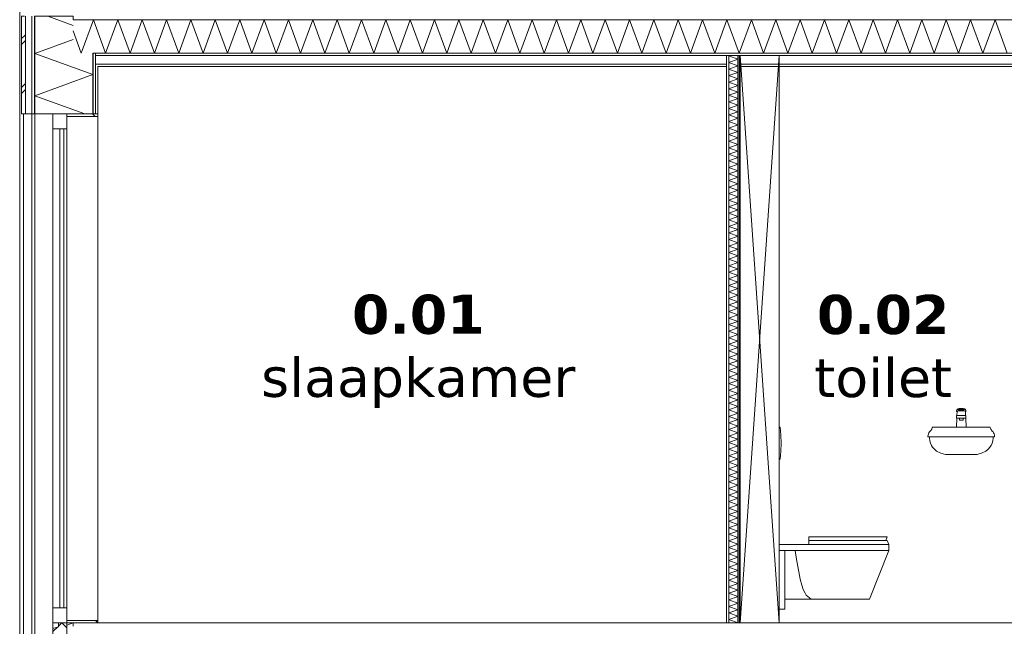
# Model space of a CAD drawing. Header units: millimetres. Extents: x -25778 to 297771, y -21930 to 17454.
# Tile 50 of 109: x 220665 to 225695, y -18747 to -15647. Entities that reach past the tile are written whole.
import ezdxf

# ---------------------------------------------------------------- set-up
doc = ezdxf.new("R2010")
doc.units = ezdxf.units.MM
doc.header["$MEASUREMENT"] = 0
doc.linetypes.add('B0204', pattern=[1300, 1000, -100, 100, -100])
for name, color, linetype in [('A Stramien', 7, 'Continuous'), ('New_13 Vloeren op grondslag', 7, 'Continuous'), ('New_13 Vloeren op grondslag Doorsnede-arcering', 7, 'Continuous'), ('New_13 Vloeren op grondslag Laagscheidingslijnen', 7, 'Continuous'), ('New_21 Buitenwanden', 7, 'Continuous'), ('New_21 Buitenwanden Doorsnede-arcering', 7, 'Continuous'), ('New_21 Buitenwanden Laagscheidingslijnen', 7, 'Continuous'), ('New_21 Buitenwanden Ramen', 7, 'Continuous'), ('New_22 C Binnenwanden', 7, 'Continuous'), ('New_22 C Binnenwanden Doorsnede-arcering', 7, 'Continuous'), ('New_22 C Binnenwanden Laagscheidingslijnen', 7, 'Continuous'), ('New_23 Vloeren', 7, 'Continuous'), ('New_23 Vloeren Doorsnede-arcering', 7, 'Continuous'), ('New_23 Vloeren Laagscheidingslijnen', 7, 'Continuous'), ('New_74 Sanitair', 7, 'Continuous'), ('Tekst_dim Algemeen', 7, 'Continuous')]:
    doc.layers.add(name, color=color, linetype=linetype)
doc.styles.add('GENERATED_STYLE_2', font='verdana.ttf')
pattern_1 = [(270, (230440.066, -18728.747), (50, 0), [])]
pattern_2 = [(0, (230440.07, -18728.75), (0, 173.205), [0, -100]), (0, (230490.07, -18642.14), (0, 173.205), [0, -100])]
pattern_3 = [(45, (230440.07, -18728.75), (-91.9239, 91.9239), []), (135, (230440.07, -18728.75), (91.9239, 91.9239), [])]

# ---------------------------------------------------------------- blocks, each defined once
blk = doc.blocks.new('*X1763', base_point=(230440.1, -18728.7))
at = {"layer": 'New_21 Buitenwanden Doorsnede-arcering', "color": 7, "linetype": 'Continuous', "lineweight": 0}
for p, q in [((220938.1, -18728.7), (220905.1, -18740.8)), ((220938.1, -18798.6), (220905.1, -18786.6)), ((220938.1, -18798.6), (220905.1, -18810.6)), ((220855.3, -18828.7), (220842.1, -18833.6)), ((220938.1, -18868.5), (220842.1, -18833.6)), ((220938.1, -18868.5), (220842.1, -18903.5)), ((220914.3, -18929.7), (220842.1, -18903.5))]:
    blk.add_line(p, q, dxfattribs=at)
blk = doc.blocks.new('*X1764', base_point=(230440.1, -18728.7))
at = {"layer": 'New_21 Buitenwanden Doorsnede-arcering', "color": 7, "linetype": 'Continuous', "lineweight": 0}
for p, q in [((220765.1, -18903.7), (220785.1, -18883.7)), ((220769.1, -18929.7), (220770.1, -18928.7)), ((220770.1, -18928.7), (220785.1, -18913.7))]:
    blk.add_line(p, q, dxfattribs=at)
blk = doc.blocks.new('Section Element_1696_5', base_point=(230440.1, -18728.7))
at = {"layer": 'New_21 Buitenwanden Doorsnede-arcering', "linetype": 'Continuous', "lineweight": 0, "true_color": 0x000000}
h = blk.add_hatch(dxfattribs=at)
h.set_pattern_fill('325_Houtachtig_plaatmate_E4', color=18, style=0, pattern_type=2)
h.set_pattern_definition(pattern_1)
h.paths.add_polyline_path([(220827.1, -18828.7), (220827.1, -18929.7), (220842.1, -18929.7), (220842.1, -18828.7)])
at = {"layer": 'New_21 Buitenwanden', "color": 9, "linetype": 'Continuous', "lineweight": 0}
for p, q in [((220905.1, -18728.7), (220905.1, -18828.7)), ((220938.1, -18728.7), (220905.1, -18728.7)), ((220765.1, -18828.7), (220765.1, -18929.7))]:
    blk.add_line(p, q, dxfattribs=at)
at = {"layer": 'New_21 Buitenwanden', "color": 9, "linetype": 'Continuous', "lineweight": 0, "flags": 128}
blk.add_lwpolyline([(220905.1, -18828.7), (220842.1, -18828.7), (220835.1, -18828.7), (220827.1, -18828.7), (220785.1, -18828.7), (220765.1, -18828.7)], dxfattribs=at)
at = {"layer": 'New_21 Buitenwanden Laagscheidingslijnen', "color": 9, "linetype": 'Continuous', "lineweight": 0}
for p, q in [((220938.1, -18728.7), (220938.1, -18746.7)), ((220785.1, -18828.7), (220785.1, -18929.7)), ((220827.1, -18828.7), (220827.1, -18929.7)), ((220842.1, -18828.7), (220842.1, -18929.7)), ((220938.1, -18917.7), (220938.1, -18929.7))]:
    blk.add_line(p, q, dxfattribs=at)
at = {"layer": 'New_21 Buitenwanden', "lineweight": 0}
for name in ['*X1763', '*X1764']:
    blk.add_blockref(name, (230440.1, -18728.7), dxfattribs=at)
blk = doc.blocks.new('*X1769', base_point=(230440.1, -18728.7))
at = {"layer": 'New_22 C Binnenwanden Doorsnede-arcering', "color": 7, "linetype": 'Continuous', "lineweight": 0}
for p, q in [((224294, -15829.7), (224287.1, -15832.3)), ((224333.1, -15849), (224287.1, -15832.3)), ((224333.1, -15849), (224287.1, -15865.8)), ((224333.1, -15882.5), (224287.1, -15865.8)), ((224333.1, -15882.5), (224287.1, -15899.2)), ((224333.1, -15916), (224287.1, -15899.2)), ((224333.1, -15916), (224287.1, -15932.7)), ((224333.1, -15949.5), (224287.1, -15932.7)), ((224333.1, -15949.5), (224287.1, -15966.2)), ((224333.1, -15983), (224287.1, -15966.2)), ((224333.1, -15983), (224287.1, -15999.7)), ((224333.1, -16016.4), (224287.1, -15999.7)), ((224333.1, -16016.4), (224287.1, -16033.2)), ((224333.1, -16049.9), (224287.1, -16033.2)), ((224333.1, -16049.9), (224287.1, -16066.7)), ((224333.1, -16083.4), (224287.1, -16066.7)), ((224333.1, -16083.4), (224287.1, -16100.2)), ((224333.1, -16116.9), (224287.1, -16100.2)), ((224333.1, -16116.9), (224287.1, -16133.6)), ((224333.1, -16150.4), (224287.1, -16133.6)), ((224333.1, -16150.4), (224287.1, -16167.1)), ((224333.1, -16183.9), (224287.1, -16167.1)), ((224333.1, -16183.9), (224287.1, -16200.6)), ((224333.1, -16217.4), (224287.1, -16200.6)), ((224333.1, -16217.4), (224287.1, -16234.1)), ((224333.1, -16250.8), (224287.1, -16234.1)), ((224333.1, -16250.8), (224287.1, -16267.6)), ((224333.1, -16284.3), (224287.1, -16267.6)), ((224333.1, -16284.3), (224287.1, -16301.1)), ((224333.1, -16317.8), (224287.1, -16301.1)), ((224333.1, -16317.8), (224287.1, -16334.6)), ((224333.1, -16351.3), (224287.1, -16334.6)), ((224333.1, -16351.3), (224287.1, -16368)), ((224333.1, -16384.8), (224287.1, -16368)), ((224333.1, -16384.8), (224287.1, -16401.5)), ((224333.1, -16418.3), (224287.1, -16401.5)), ((224333.1, -16418.3), (224287.1, -16435)), ((224333.1, -16451.7), (224287.1, -16435)), ((224333.1, -16451.7), (224287.1, -16468.5)), ((224333.1, -16485.2), (224287.1, -16468.5)), ((224333.1, -16485.2), (224287.1, -16502)), ((224333.1, -16518.7), (224287.1, -16502)), ((224333.1, -16518.7), (224287.1, -16535.5)), ((224333.1, -16552.2), (224287.1, -16535.5)), ((224333.1, -16552.2), (224287.1, -16568.9)), ((224333.1, -16585.7), (224287.1, -16568.9)), ((224333.1, -16585.7), (224287.1, -16602.4)), ((224333.1, -16619.2), (224287.1, -16602.4)), ((224333.1, -16619.2), (224287.1, -16635.9)), ((224333.1, -16652.7), (224287.1, -16635.9)), ((224333.1, -16652.7), (224287.1, -16669.4)), ((224333.1, -16686.1), (224287.1, -16669.4)), ((224333.1, -16686.1), (224287.1, -16702.9)), ((224333.1, -16719.6), (224287.1, -16702.9)), ((224333.1, -16719.6), (224287.1, -16736.4)), ((224333.1, -16753.1), (224287.1, -16736.4)), ((224333.1, -16753.1), (224287.1, -16769.9)), ((224333.1, -16786.6), (224287.1, -16769.9)), ((224333.1, -16786.6), (224287.1, -16803.3)), ((224333.1, -16820.1), (224287.1, -16803.3)), ((224333.1, -16820.1), (224287.1, -16836.8)), ((224333.1, -16853.6), (224287.1, -16836.8)), ((224333.1, -16853.6), (224287.1, -16870.3)), ((224333.1, -16887.1), (224287.1, -16870.3)), ((224333.1, -16887.1), (224287.1, -16903.8)), ((224333.1, -16920.5), (224287.1, -16903.8)), ((224333.1, -16920.5), (224287.1, -16937.3)), ((224333.1, -16954), (224287.1, -16937.3)), ((224333.1, -16954), (224287.1, -16970.8)), ((224333.1, -16987.5), (224287.1, -16970.8)), ((224333.1, -16987.5), (224287.1, -17004.3)), ((224333.1, -17021), (224287.1, -17004.3)), ((224333.1, -17021), (224287.1, -17037.7)), ((224333.1, -17054.5), (224287.1, -17037.7)), ((224333.1, -17054.5), (224287.1, -17071.2)), ((224333.1, -17088), (224287.1, -17071.2)), ((224333.1, -17088), (224287.1, -17104.7)), ((224333.1, -17121.5), (224287.1, -17104.7)), ((224333.1, -17121.5), (224287.1, -17138.2)), ((224333.1, -17154.9), (224287.1, -17138.2)), ((224333.1, -17154.9), (224287.1, -17171.7)), ((224333.1, -17188.4), (224287.1, -17171.7)), ((224333.1, -17188.4), (224287.1, -17205.2)), ((224333.1, -17221.9), (224287.1, -17205.2)), ((224333.1, -17221.9), (224287.1, -17238.7)), ((224333.1, -17255.4), (224287.1, -17238.7)), ((224333.1, -17255.4), (224287.1, -17272.1)), ((224333.1, -17288.9), (224287.1, -17272.1)), ((224333.1, -17288.9), (224287.1, -17305.6)), ((224333.1, -17322.4), (224287.1, -17305.6)), ((224333.1, -17322.4), (224287.1, -17339.1)), ((224333.1, -17355.9), (224287.1, -17339.1)), ((224333.1, -17355.9), (224287.1, -17372.6)), ((224333.1, -17389.3), (224287.1, -17372.6)), ((224333.1, -17389.3), (224287.1, -17406.1)), ((224333.1, -17422.8), (224287.1, -17406.1)), ((224333.1, -17422.8), (224287.1, -17439.6)), ((224333.1, -17456.3), (224287.1, -17439.6)), ((224333.1, -17456.3), (224287.1, -17473)), ((224333.1, -17489.8), (224287.1, -17473)), ((224333.1, -17489.8), (224287.1, -17506.5)), ((224333.1, -17523.3), (224287.1, -17506.5)), ((224333.1, -17523.3), (224287.1, -17540)), ((224333.1, -17556.8), (224287.1, -17540)), ((224333.1, -17556.8), (224287.1, -17573.5)), ((224333.1, -17590.2), (224287.1, -17573.5)), ((224333.1, -17590.2), (224287.1, -17607)), ((224333.1, -17623.7), (224287.1, -17607)), ((224333.1, -17623.7), (224287.1, -17640.5)), ((224333.1, -17657.2), (224287.1, -17640.5)), ((224333.1, -17657.2), (224287.1, -17674)), ((224333.1, -17690.7), (224287.1, -17674)), ((224333.1, -17690.7), (224287.1, -17707.4)), ((224333.1, -17724.2), (224287.1, -17707.4)), ((224333.1, -17724.2), (224287.1, -17740.9)), ((224333.1, -17757.7), (224287.1, -17740.9)), ((224333.1, -17757.7), (224287.1, -17774.4)), ((224333.1, -17791.2), (224287.1, -17774.4)), ((224333.1, -17791.2), (224287.1, -17807.9)), ((224333.1, -17824.6), (224287.1, -17807.9)), ((224333.1, -17824.6), (224287.1, -17841.4)), ((224333.1, -17858.1), (224287.1, -17841.4)), ((224333.1, -17858.1), (224287.1, -17874.9)), ((224333.1, -17891.6), (224287.1, -17874.9)), ((224333.1, -17891.6), (224287.1, -17908.4)), ((224333.1, -17925.1), (224287.1, -17908.4)), ((224333.1, -17925.1), (224287.1, -17941.8)), ((224333.1, -17958.6), (224287.1, -17941.8)), ((224333.1, -17958.6), (224287.1, -17975.3)), ((224333.1, -17992.1), (224287.1, -17975.3)), ((224333.1, -17992.1), (224287.1, -18008.8)), ((224333.1, -18025.6), (224287.1, -18008.8)), ((224333.1, -18025.6), (224287.1, -18042.3)), ((224333.1, -18059), (224287.1, -18042.3)), ((224333.1, -18059), (224287.1, -18075.8)), ((224333.1, -18092.5), (224287.1, -18075.8)), ((224333.1, -18092.5), (224287.1, -18109.3)), ((224333.1, -18126), (224287.1, -18109.3)), ((224333.1, -18126), (224287.1, -18142.8)), ((224333.1, -18159.5), (224287.1, -18142.8)), ((224333.1, -18159.5), (224287.1, -18176.2)), ((224333.1, -18193), (224287.1, -18176.2)), ((224333.1, -18193), (224287.1, -18209.7)), ((224333.1, -18226.5), (224287.1, -18209.7)), ((224333.1, -18226.5), (224287.1, -18243.2)), ((224333.1, -18260), (224287.1, -18243.2)), ((224333.1, -18260), (224287.1, -18276.7)), ((224333.1, -18293.4), (224287.1, -18276.7)), ((224333.1, -18293.4), (224287.1, -18310.2)), ((224333.1, -18326.9), (224287.1, -18310.2)), ((224333.1, -18326.9), (224287.1, -18343.7)), ((224333.1, -18360.4), (224287.1, -18343.7)), ((224333.1, -18360.4), (224287.1, -18377.2)), ((224333.1, -18393.9), (224287.1, -18377.2)), ((224333.1, -18393.9), (224287.1, -18410.6)), ((224333.1, -18427.4), (224287.1, -18410.6)), ((224333.1, -18427.4), (224287.1, -18444.1)), ((224333.1, -18460.9), (224287.1, -18444.1)), ((224333.1, -18460.9), (224287.1, -18477.6)), ((224333.1, -18494.3), (224287.1, -18477.6)), ((224333.1, -18494.3), (224287.1, -18511.1)), ((224333.1, -18527.8), (224287.1, -18511.1)), ((224333.1, -18527.8), (224287.1, -18544.6)), ((224333.1, -18561.3), (224287.1, -18544.6)), ((224333.1, -18561.3), (224287.1, -18578.1)), ((224333.1, -18594.8), (224287.1, -18578.1)), ((224333.1, -18594.8), (224287.1, -18611.5)), ((224333.1, -18628.3), (224287.1, -18611.5)), ((224333.1, -18628.3), (224287.1, -18645)), ((224333.1, -18661.8), (224287.1, -18645)), ((224333.1, -18661.8), (224287.1, -18678.5)), ((224333.1, -18695.3), (224287.1, -18678.5)), ((224333.1, -18695.3), (224287.1, -18712)), ((224333.1, -18728.7), (224287.1, -18712))]:
    blk.add_line(p, q, dxfattribs=at)
blk = doc.blocks.new('Section Element_1698_5', base_point=(230440.1, -18728.7))
at = {"layer": 'New_22 C Binnenwanden Doorsnede-arcering', "linetype": 'Continuous', "lineweight": 0, "true_color": 0x000000}
h = blk.add_hatch(dxfattribs=at)
h.set_pattern_fill('325_Houtachtig_plaatmate_E4', color=18, style=0, pattern_type=2)
h.set_pattern_definition(pattern_1)
h.paths.add_polyline_path([(224287.1, -15829.7), (224275.1, -15829.7), (224275.1, -18728.7), (224287.1, -18728.7)])
h = blk.add_hatch(dxfattribs=at)
h.set_pattern_fill('325_Houtachtig_plaatmate_E4', color=18, style=0, pattern_type=2)
h.set_pattern_definition(pattern_1)
h.paths.add_polyline_path([(224333.1, -18728.7), (224345.1, -18728.7), (224345.1, -15829.7), (224333.1, -15829.7)])
at = {"layer": 'New_22 C Binnenwanden', "color": 1, "linetype": 'Continuous', "lineweight": 0}
blk.add_line((224275.1, -15885.7), (224275.1, -18728.7), dxfattribs=at)
at = {"layer": 'New_22 C Binnenwanden Laagscheidingslijnen', "color": 1, "linetype": 'Continuous', "lineweight": 0}
for p, q in [((224287.1, -15829.7), (224287.1, -18728.7)), ((224333.1, -15829.7), (224333.1, -18728.7))]:
    blk.add_line(p, q, dxfattribs=at)
at = {"layer": 'New_22 C Binnenwanden Laagscheidingslijnen', "color": 1, "linetype": 'Continuous', "lineweight": 0, "flags": 128}
for points in [[(224275.1, -15829.7), (224275.1, -15873.7), (224275.1, -15885.7)], [(224345.1, -15829.7), (224345.1, -15873.7), (224345.1, -15885.7), (224345.1, -18728.7)]]:
    blk.add_lwpolyline(points, dxfattribs=at)
at = {"layer": 'New_22 C Binnenwanden', "lineweight": 0}
blk.add_blockref('*X1769', (230440.1, -18728.7), dxfattribs=at)
blk = doc.blocks.new('Section Element_1700_5', base_point=(230440.1, -18728.7))
at = {"layer": 'New_74 Sanitair', "color": 7, "linetype": 'Continuous', "lineweight": 0}
for p, q in [((224545.1, -18728.7), (224345.1, -15829.7)), ((224545.1, -15829.7), (224345.1, -18728.7)), ((224545.1, -15829.7), (224545.1, -18728.7))]:
    blk.add_line(p, q, dxfattribs=at)
blk = doc.blocks.new('Section Element_1701_5', base_point=(230440.1, -18728.7))
at = {"layer": 'New_74 Sanitair', "color": 7, "linetype": 'Continuous', "lineweight": 0}
for p, q in [((224550.1, -17728.7), (224545.1, -17728.7)), ((224553.8, -17769.7), (224550.1, -17728.7)), ((224555.1, -17810.7), (224553.8, -17769.7)), ((224550.1, -17892.7), (224553.8, -17851.8)), ((224553.8, -17851.8), (224555.1, -17810.7)), ((224545.1, -17892.7), (224550, -17892.7)), ((224550, -17892.7), (224550.1, -17892.7)), ((224696.4, -18288.7), (224729, -18288.7)), ((224696.4, -18308.7), (224696.4, -18288.7)), ((224696.4, -18328.7), (224696.4, -18308.7)), ((224696.4, -18308.7), (224729, -18308.7)), ((224729, -18288.7), (224768.6, -18288.7)), ((224729, -18308.7), (224768.6, -18308.7)), ((224768.6, -18288.7), (224810, -18288.7)), ((224768.6, -18308.7), (224810, -18308.7)), ((224810, -18288.7), (224852.5, -18288.7)), ((224810, -18308.7), (224852.5, -18308.7)), ((224852.5, -18288.7), (224893.1, -18288.7)), ((224852.5, -18308.7), (224893.1, -18308.7)), ((224893.1, -18288.7), (224933.5, -18288.7)), ((224893.1, -18308.7), (224933.5, -18308.7)), ((224933.5, -18288.7), (224972.9, -18288.7)), ((224933.5, -18308.7), (224972.9, -18308.7)), ((224972.9, -18288.7), (225010.4, -18288.7)), ((224972.9, -18308.7), (225010.4, -18308.7)), ((225010.4, -18288.7), (225046.1, -18288.7)), ((225010.4, -18308.7), (225046.1, -18308.7)), ((225046.1, -18288.7), (225073.7, -18288.7)), ((225046.1, -18308.7), (225073.7, -18308.7)), ((225073.7, -18288.7), (225091.2, -18288.7)), ((225073.7, -18308.7), (225091.2, -18308.7)), ((225090.2, -18308.7), (225097.2, -18288.7)), ((225091.2, -18288.7), (225097.2, -18288.7)), ((225091.2, -18308.7), (225097.2, -18308.7)), ((225105.1, -18328.7), (225097.2, -18308.7)), ((224545.1, -18328.7), (224851.7, -18328.7)), ((224545.1, -18358.7), (224545.6, -18358.7)), ((224545.6, -18358.7), (224851.7, -18358.7)), ((224574.4, -18658.7), (224574.4, -18358.7)), ((224633.3, -18404.6), (224626.7, -18358.7)), ((224851.7, -18328.7), (224893.4, -18328.7)), ((224851.7, -18358.7), (224893.4, -18358.7)), ((224893.4, -18328.7), (224934.9, -18328.7)), ((224893.4, -18358.7), (224934.9, -18358.7)), ((224934.9, -18328.7), (224975.3, -18328.7)), ((224934.9, -18358.7), (224975.3, -18358.7)), ((224975.3, -18328.7), (225013.9, -18328.7)), ((224975.3, -18358.7), (225013.9, -18358.7)), ((225006.6, -18608.7), (225105.1, -18358.7)), ((225013.9, -18328.7), (225051.4, -18328.7)), ((225013.9, -18358.7), (225051.4, -18358.7)), ((225051.4, -18328.7), (225080.4, -18328.7)), ((225051.4, -18358.7), (225080.4, -18358.7)), ((225080.4, -18328.7), (225098.8, -18328.7)), ((225080.4, -18358.7), (225098.8, -18358.7)), ((225098.8, -18328.7), (225105.1, -18328.7)), ((225098.8, -18358.7), (225105.1, -18358.7)), ((225105.1, -18358.7), (225105.1, -18328.7)), ((224636.5, -18422.8), (224633.3, -18404.6)), ((224652.2, -18505.3), (224636.5, -18422.8)), ((224660.7, -18536), (224652.2, -18505.3)), ((224666.9, -18558.3), (224660.7, -18536)), ((224678, -18577.9), (224666.9, -18558.3)), ((224574.4, -18608.7), (224707.9, -18608.7)), ((224682, -18587.4), (224678, -18577.9)), ((224707.9, -18608.7), (224682, -18587.4)), ((224707.9, -18608.7), (224724.5, -18608.7)), ((224724.5, -18608.7), (224770, -18608.7)), ((224770, -18608.7), (224815.9, -18608.7)), ((224815.9, -18608.7), (224862.1, -18608.7)), ((224862.1, -18608.7), (224889.9, -18608.7)), ((224889.9, -18608.7), (224917.5, -18608.7)), ((224917.5, -18608.7), (224944.5, -18608.7)), ((224944.5, -18608.7), (224970.2, -18608.7)), ((224970.2, -18608.7), (224985.2, -18608.7)), ((224985.2, -18608.7), (224996.8, -18608.7)), ((224996.8, -18608.7), (225004.1, -18608.7)), ((225004.1, -18608.7), (225006.6, -18608.7)), ((224545.1, -18658.7), (224574.4, -18658.7))]:
    blk.add_line(p, q, dxfattribs=at)
blk = doc.blocks.new('Section Element_1702_5', base_point=(230440.1, -18728.7))
at = {"layer": 'New_74 Sanitair', "color": 7, "linetype": 'Continuous', "lineweight": 0}
for p, q in [((225454.1, -17636.8), (225451.2, -17644.5)), ((225454.1, -17640.8), (225451.2, -17648.4)), ((225451.2, -17648.4), (225451.2, -17644.5)), ((225451.2, -17648.4), (225453.8, -17650.8)), ((225453.1, -17668.7), (225454.1, -17648.7)), ((225453.8, -17650.8), (225454, -17650.8)), ((225457.4, -17635), (225454.1, -17636.8)), ((225457.4, -17638.9), (225454.1, -17640.8)), ((225457, -17646.8), (225454.1, -17648.7)), ((225464.7, -17645.3), (225457, -17646.8)), ((225465, -17633.7), (225457.4, -17635)), ((225465, -17637.6), (225457.4, -17638.9)), ((225461.1, -17641.1), (225462.9, -17639.8)), ((225461.1, -17643.9), (225461.1, -17641.1)), ((225489.1, -17643.9), (225461.1, -17643.9)), ((225487.5, -17640), (225462.7, -17640)), ((225462.9, -17639.8), (225468.1, -17638.8)), ((225475.1, -17644.8), (225464.7, -17645.3)), ((225475.1, -17633.2), (225465, -17633.7)), ((225475.1, -17637.1), (225465, -17637.6)), ((225468.1, -17638.8), (225475.1, -17638.4)), ((225485.1, -17633.7), (225475.1, -17633.2)), ((225485.1, -17637.6), (225475.1, -17637.1)), ((225475.1, -17638.4), (225482.1, -17638.8)), ((225485.5, -17645.3), (225475.1, -17644.8)), ((225482.1, -17638.8), (225487.2, -17639.8)), ((225492.7, -17635), (225485.1, -17633.7)), ((225492.7, -17638.9), (225485.1, -17637.6)), ((225493.2, -17646.8), (225485.5, -17645.3)), ((225487.2, -17639.8), (225489.1, -17641.1)), ((225489.1, -17641.1), (225489.1, -17643.9)), ((225496, -17636.8), (225492.7, -17635)), ((225496, -17640.8), (225492.7, -17638.9)), ((225496.1, -17648.7), (225493.2, -17646.8)), ((225499, -17644.5), (225496, -17636.8)), ((225499, -17648.4), (225496, -17640.8)), ((225497.1, -17668.7), (225496.1, -17648.7)), ((225496.2, -17650.8), (225496.4, -17650.8)), ((225496.4, -17650.8), (225499, -17648.4)), ((225499, -17648.4), (225499, -17644.5)), ((225450.1, -17728.7), (225452.3, -17683.7)), ((225464.2, -17668.7), (225451.3, -17668.7)), ((225451.3, -17683.7), (225451.3, -17668.7)), ((225464.2, -17683.7), (225451.3, -17683.7)), ((225466, -17668.7), (225464.2, -17668.7)), ((225466, -17683.7), (225464.2, -17683.7)), ((225470, -17668.7), (225466, -17668.7)), ((225470, -17683.7), (225466, -17683.7)), ((225466.1, -17693.7), (225466.1, -17683.7)), ((225467.3, -17693.7), (225466.1, -17693.7)), ((225470.6, -17693.7), (225467.3, -17693.7)), ((225475.1, -17668.7), (225470, -17668.7)), ((225475.1, -17683.7), (225470, -17683.7)), ((225475.1, -17693.7), (225470.6, -17693.7)), ((225480.2, -17668.7), (225475.1, -17668.7)), ((225480.2, -17683.7), (225475.1, -17683.7)), ((225479.6, -17693.7), (225475.1, -17693.7)), ((225482.9, -17693.7), (225479.6, -17693.7)), ((225484.1, -17668.7), (225480.2, -17668.7)), ((225484.1, -17683.7), (225480.2, -17683.7)), ((225484.1, -17693.7), (225482.9, -17693.7)), ((225486, -17668.7), (225484.1, -17668.7)), ((225486, -17683.7), (225484.1, -17683.7)), ((225484.1, -17693.7), (225484.1, -17683.7)), ((225498.9, -17668.7), (225486, -17668.7)), ((225498.9, -17683.7), (225486, -17683.7)), ((225500.1, -17728.7), (225497.8, -17683.7)), ((225498.9, -17683.7), (225498.9, -17668.7)), ((225309.7, -17758.1), (225312.7, -17753.2)), ((225312.7, -17753.2), (225316.3, -17749.1)), ((225316.3, -17749.1), (225318.3, -17747.5)), ((225318.3, -17747.5), (225319.4, -17746.6)), ((225319.4, -17746.6), (225321.3, -17744.4)), ((225321.3, -17744.4), (225322.9, -17741.8)), ((225322.9, -17741.8), (225324, -17739.3)), ((225324, -17739.3), (225326.8, -17731.4)), ((225326.8, -17731.4), (225326.9, -17730.7)), ((225327.2, -17728.7), (225450.1, -17728.7)), ((225329.1, -17728.7), (225327.3, -17728.7)), ((225329.1, -17728.7), (225327.3, -17728.7)), ((225334.6, -17728.7), (225329.1, -17728.7)), ((225343.4, -17728.7), (225334.6, -17728.7)), ((225355.2, -17728.7), (225343.4, -17728.7)), ((225369.4, -17728.7), (225355.2, -17728.7)), ((225409.9, -17728.7), (225369.3, -17728.7)), ((225453.1, -17728.7), (225409.9, -17728.7)), ((225497.1, -17728.7), (225453.1, -17728.7)), ((225540.2, -17728.7), (225497.1, -17728.7)), ((225500.1, -17728.7), (225622.9, -17728.7)), ((225580.8, -17728.7), (225540.2, -17728.7)), ((225595, -17728.7), (225580.8, -17728.7)), ((225606.7, -17728.7), (225595, -17728.7)), ((225615.6, -17728.7), (225606.7, -17728.7)), ((225621, -17728.7), (225615.6, -17728.7)), ((225622.8, -17728.7), (225621, -17728.7)), ((225622.9, -17728.7), (225621, -17728.7)), ((225623.2, -17730.7), (225623.3, -17731.4)), ((225623.3, -17731.4), (225626.2, -17739.3)), ((225626.2, -17739.3), (225627.2, -17741.8)), ((225627.2, -17741.8), (225628.8, -17744.4)), ((225628.8, -17744.4), (225630.7, -17746.6)), ((225630.7, -17746.6), (225631.8, -17747.5)), ((225631.8, -17747.5), (225633.8, -17749.1)), ((225633.8, -17749.1), (225637.4, -17753.2)), ((225637.4, -17753.2), (225640.4, -17758.1)), ((225305.1, -17775.8), (225305.8, -17769.5)), ((225305.1, -17778.7), (225305.1, -17775.8)), ((225305.1, -17778.7), (225305.1, -17775.8)), ((225307.4, -17778.7), (225305.1, -17778.7)), ((225305.8, -17769.5), (225307.4, -17763.6)), ((225307.4, -17763.6), (225309.7, -17758.1)), ((225314.4, -17778.7), (225307.4, -17778.7)), ((225312.4, -17785.3), (225312.4, -17778.7)), ((225314.1, -17798.3), (225312.4, -17785.3)), ((225317.5, -17810.6), (225314.1, -17798.3)), ((225325.7, -17778.7), (225314.4, -17778.7)), ((225340.7, -17778.7), (225325.7, -17778.7)), ((225358.8, -17778.7), (225340.7, -17778.7)), ((225403.4, -17778.7), (225358.8, -17778.7)), ((225450.9, -17778.7), (225403.4, -17778.7)), ((225499.3, -17778.7), (225450.9, -17778.7)), ((225546.7, -17778.7), (225499.3, -17778.7)), ((225591.3, -17778.7), (225546.7, -17778.7)), ((225609.4, -17778.7), (225591.3, -17778.7)), ((225624.5, -17778.7), (225609.4, -17778.7)), ((225635.7, -17778.7), (225624.5, -17778.7)), ((225636, -17798.3), (225632.7, -17810.6)), ((225642.7, -17778.7), (225635.7, -17778.7)), ((225637.7, -17785.3), (225636, -17798.3)), ((225637.7, -17778.7), (225637.7, -17785.3)), ((225640.4, -17758.1), (225642.7, -17763.6)), ((225642.7, -17763.6), (225644.3, -17769.5)), ((225645, -17778.7), (225642.7, -17778.7)), ((225644.3, -17769.5), (225645.1, -17775.8)), ((225645, -17778.7), (225645.1, -17775.8)), ((225645.1, -17775.8), (225645.1, -17778.7)), ((225322.3, -17822), (225317.5, -17810.6)), ((225328.6, -17832.1), (225322.3, -17822)), ((225336, -17840.6), (225328.6, -17832.1)), ((225339.5, -17843.3), (225336, -17840.6)), ((225349.5, -17851.4), (225339.5, -17843.3)), ((225371.3, -17862.6), (225349.5, -17851.4)), ((225600.6, -17851.4), (225578.8, -17862.6)), ((225610.6, -17843.3), (225600.6, -17851.4)), ((225614.1, -17840.6), (225610.6, -17843.3)), ((225621.6, -17832.1), (225614.1, -17840.6)), ((225627.8, -17822), (225621.6, -17832.1)), ((225632.7, -17810.6), (225627.8, -17822)), ((225394.2, -17868.5), (225371.3, -17862.6)), ((225407.7, -17868.7), (225394.2, -17868.5)), ((225433.6, -17868.7), (225407.7, -17868.7)), ((225461.1, -17868.7), (225433.6, -17868.7)), ((225433.6, -17868.7), (225433.6, -17868.7)), ((225489.1, -17868.7), (225461.1, -17868.7)), ((225461.1, -17868.7), (225461.1, -17868.7)), ((225516.6, -17868.7), (225489.1, -17868.7)), ((225489.1, -17868.7), (225489.1, -17868.7)), ((225542.4, -17868.7), (225516.6, -17868.7)), ((225516.6, -17868.7), (225516.6, -17868.7)), ((225556, -17868.5), (225542.4, -17868.7)), ((225578.8, -17862.6), (225556, -17868.5))]:
    blk.add_line(p, q, dxfattribs=at)
blk = doc.blocks.new('*X1783', base_point=(230440.1, -18728.7))
at = {"layer": 'New_23 Vloeren Doorsnede-arcering', "color": 7, "linetype": 'Continuous', "lineweight": 0}
for p, q in [((220979.8, -15817.7), (221042, -15646.7)), ((221104.2, -15817.7), (221042, -15646.7)), ((221104.2, -15817.7), (221166.5, -15646.7)), ((221228.7, -15817.7), (221166.5, -15646.7)), ((221228.7, -15817.7), (221290.9, -15646.7)), ((221353.2, -15817.7), (221290.9, -15646.7)), ((221353.2, -15817.7), (221415.4, -15646.7)), ((221477.7, -15817.7), (221415.4, -15646.7)), ((221477.7, -15817.7), (221539.9, -15646.7)), ((221602.1, -15817.7), (221539.9, -15646.7)), ((221602.1, -15817.7), (221664.4, -15646.7)), ((221726.6, -15817.7), (221664.4, -15646.7)), ((221726.6, -15817.7), (221788.9, -15646.7)), ((221851.1, -15817.7), (221788.9, -15646.7)), ((221851.1, -15817.7), (221913.3, -15646.7)), ((221975.6, -15817.7), (221913.3, -15646.7)), ((221975.6, -15817.7), (222037.8, -15646.7)), ((222100.1, -15817.7), (222037.8, -15646.7)), ((222100.1, -15817.7), (222162.3, -15646.7)), ((222224.5, -15817.7), (222162.3, -15646.7)), ((222224.5, -15817.7), (222286.8, -15646.7)), ((222349, -15817.7), (222286.8, -15646.7)), ((222349, -15817.7), (222411.2, -15646.7)), ((222473.5, -15817.7), (222411.2, -15646.7)), ((222473.5, -15817.7), (222535.7, -15646.7)), ((222598, -15817.7), (222535.7, -15646.7)), ((222598, -15817.7), (222660.2, -15646.7)), ((222722.4, -15817.7), (222660.2, -15646.7)), ((222722.4, -15817.7), (222784.7, -15646.7)), ((222846.9, -15817.7), (222784.7, -15646.7)), ((222846.9, -15817.7), (222909.2, -15646.7)), ((222971.4, -15817.7), (222909.2, -15646.7)), ((222971.4, -15817.7), (223033.6, -15646.7)), ((223095.9, -15817.7), (223033.6, -15646.7)), ((223095.9, -15817.7), (223158.1, -15646.7)), ((223220.4, -15817.7), (223158.1, -15646.7)), ((223220.4, -15817.7), (223282.6, -15646.7)), ((223344.8, -15817.7), (223282.6, -15646.7)), ((223344.8, -15817.7), (223407.1, -15646.7)), ((223469.3, -15817.7), (223407.1, -15646.7)), ((223469.3, -15817.7), (223531.5, -15646.7)), ((223593.8, -15817.7), (223531.5, -15646.7)), ((223593.8, -15817.7), (223656, -15646.7)), ((223718.3, -15817.7), (223656, -15646.7)), ((223718.3, -15817.7), (223780.5, -15646.7)), ((223842.7, -15817.7), (223780.5, -15646.7)), ((223842.7, -15817.7), (223905, -15646.7)), ((223967.2, -15817.7), (223905, -15646.7)), ((223967.2, -15817.7), (224029.5, -15646.7)), ((224091.7, -15817.7), (224029.5, -15646.7)), ((224091.7, -15817.7), (224153.9, -15646.7)), ((224216.2, -15817.7), (224153.9, -15646.7)), ((224216.2, -15817.7), (224278.4, -15646.7)), ((224340.7, -15817.7), (224278.4, -15646.7)), ((224340.7, -15817.7), (224402.9, -15646.7)), ((224465.1, -15817.7), (224402.9, -15646.7)), ((224465.1, -15817.7), (224527.4, -15646.7)), ((224589.6, -15817.7), (224527.4, -15646.7)), ((224589.6, -15817.7), (224651.8, -15646.7)), ((224714.1, -15817.7), (224651.8, -15646.7)), ((224714.1, -15817.7), (224776.3, -15646.7)), ((224838.6, -15817.7), (224776.3, -15646.7)), ((224838.6, -15817.7), (224900.8, -15646.7)), ((224963, -15817.7), (224900.8, -15646.7)), ((224963, -15817.7), (225025.3, -15646.7)), ((225087.5, -15817.7), (225025.3, -15646.7)), ((225087.5, -15817.7), (225149.8, -15646.7)), ((225212, -15817.7), (225149.8, -15646.7)), ((225212, -15817.7), (225274.2, -15646.7)), ((225336.5, -15817.7), (225274.2, -15646.7)), ((225336.5, -15817.7), (225398.7, -15646.7)), ((225461, -15817.7), (225398.7, -15646.7)), ((225461, -15817.7), (225523.2, -15646.7)), ((225585.4, -15817.7), (225523.2, -15646.7)), ((225585.4, -15817.7), (225647.7, -15646.7)), ((225709.9, -15817.7), (225647.7, -15646.7)), ((220979.8, -15817.7), (220938.1, -15703.2))]:
    blk.add_line(p, q, dxfattribs=at)
blk = doc.blocks.new('Section Element_1707_5', base_point=(230440.1, -18728.7))
at = {"layer": 'New_23 Vloeren Doorsnede-arcering', "linetype": 'Continuous', "lineweight": 0, "true_color": 0x000000}
h = blk.add_hatch(dxfattribs=at)
h.set_pattern_fill('720_Gips_0005', color=18, style=0, pattern_type=2)
h.set_pattern_definition(pattern_2)
h.paths.add_polyline_path([(227527.1, -15817.7), (221053.1, -15817.7), (221053.1, -15829.7), (227527.1, -15829.7)])
h = blk.add_hatch(dxfattribs=at)
h.set_pattern_fill('720_Gips_0005', color=18, style=0, pattern_type=2)
h.set_pattern_definition(pattern_2)
h.paths.add_polyline_path([(221053.1, -15885.7), (224275.1, -15885.7), (224275.1, -15873.7), (221053.1, -15873.7)])
h = blk.add_hatch(dxfattribs=at)
h.set_pattern_fill('720_Gips_0005', color=18, style=0, pattern_type=2)
h.set_pattern_definition(pattern_2)
h.paths.add_polyline_path([(224345.1, -15873.7), (224345.1, -15885.7), (225745.1, -15885.7), (225745.1, -15873.7)])
at = {"layer": 'New_23 Vloeren', "color": 9, "linetype": 'Continuous', "lineweight": 0}
for p, q in [((224275.1, -15885.7), (221065.1, -15885.7)), ((225745.1, -15885.7), (224345.1, -15885.7))]:
    blk.add_line(p, q, dxfattribs=at)
at = {"layer": 'New_23 Vloeren Laagscheidingslijnen', "color": 9, "linetype": 'Continuous', "lineweight": 0}
for p, q in [((227642.1, -15646.7), (220938.1, -15646.7)), ((224275.1, -15873.7), (221053.1, -15873.7)), ((225745.1, -15873.7), (224345.1, -15873.7))]:
    blk.add_line(p, q, dxfattribs=at)
at = {"layer": 'New_23 Vloeren Laagscheidingslijnen', "color": 9, "linetype": 'Continuous', "lineweight": 0, "flags": 128}
for points in [[(227542.1, -15817.7), (227527.1, -15817.7), (221053.1, -15817.7), (221038.1, -15817.7)], [(227527.1, -15829.7), (225815.1, -15829.7), (225803.1, -15829.7), (225757.1, -15829.7), (225745.1, -15829.7), (224545.1, -15829.7), (224345.1, -15829.7), (224333.1, -15829.7), (224287.1, -15829.7), (224275.1, -15829.7), (221053.1, -15829.7)]]:
    blk.add_lwpolyline(points, dxfattribs=at)
at = {"layer": 'New_23 Vloeren', "lineweight": 0}
blk.add_blockref('*X1783', (230440.1, -18728.7), dxfattribs=at)
blk = doc.blocks.new('Section Element_1710_5', base_point=(230440.1, -18728.7))
at = {"layer": 'New_13 Vloeren op grondslag Doorsnede-arcering', "linetype": 'Continuous', "lineweight": 0, "true_color": 0x000000}
h = blk.add_hatch(dxfattribs=at)
h.set_pattern_fill('325_Houtachtig_plaatmate_E4', color=18, style=0, pattern_type=2)
h.set_pattern_definition([(0, (230440.066, -18728.747), (0, 50), [])])
h.paths.add_polyline_path([(220938.1, -18728.7), (220938.1, -18746.7), (227527.1, -18746.7), (227527.1, -18728.7)])
at = {"layer": 'New_13 Vloeren op grondslag', "color": 9, "linetype": 'Continuous', "lineweight": 0}
blk.add_line((225745.1, -18728.7), (224545.1, -18728.7), dxfattribs=at)
at = {"layer": 'New_13 Vloeren op grondslag', "color": 9, "linetype": 'Continuous', "lineweight": 0, "flags": 128}
blk.add_lwpolyline([(224275.1, -18728.7), (221065.1, -18728.7), (220938.1, -18728.7)], dxfattribs=at)
at = {"layer": 'New_13 Vloeren op grondslag Laagscheidingslijnen', "color": 9, "linetype": 'Continuous', "lineweight": 0, "flags": 128}
blk.add_lwpolyline([(224545.1, -18728.7), (224345.1, -18728.7), (224333.1, -18728.7), (224287.1, -18728.7), (224275.1, -18728.7)], dxfattribs=at)
blk = doc.blocks.new('Section Element_1762_5', base_point=(230440.1, -18728.7))
at = {"layer": 'New_21 Buitenwanden', "color": 149, "linetype": 'Continuous', "lineweight": 0, "true_color": 0x3c4244}
for p, q in [((220665.1, -15628.7), (220665.1, -18929.7)), ((220685.1, -16128.7), (220685.1, -18929.7)), ((220727.1, -18929.7), (220727.1, -16128.7)), ((220742.1, -16128.7), (220742.1, -18929.7))]:
    blk.add_line(p, q, dxfattribs=at)
blk = doc.blocks.new('*X1916', base_point=(230440.1, -18728.7))
at = {"layer": 'New_21 Buitenwanden Doorsnede-arcering', "color": 7, "linetype": 'Continuous', "lineweight": 0}
for p, q in [((220938.1, -15675.8), (220808.9, -15628.7)), ((220938.1, -15748.6), (220742.1, -15819.9)), ((221038.1, -15927.6), (220742.1, -15819.9)), ((221038.1, -15927.6), (220742.1, -16035.4)), ((220998.6, -16128.7), (220742.1, -16035.4))]:
    blk.add_line(p, q, dxfattribs=at)
blk = doc.blocks.new('*X1917', base_point=(230440.1, -18728.7))
at = {"layer": 'New_21 Buitenwanden Doorsnede-arcering', "color": 7, "linetype": 'Continuous', "lineweight": 0}
for p, q in [((220675.1, -15743.7), (220690.1, -15728.7)), ((220690.1, -15728.7), (220695.1, -15723.7)), ((220675.1, -15773.7), (220695.1, -15753.7)), ((220675.1, -15993.7), (220695.1, -15973.7)), ((220675.1, -16023.7), (220695.1, -16003.7))]:
    blk.add_line(p, q, dxfattribs=at)
blk = doc.blocks.new('Section Element_1780_5', base_point=(230440.1, -18728.7))
at = {"layer": 'New_21 Buitenwanden Doorsnede-arcering', "linetype": 'Continuous', "lineweight": 0, "true_color": 0x000000}
h = blk.add_hatch(dxfattribs=at)
h.set_pattern_fill('325_Houtachtig_plaatmate_E4', color=18, style=0, pattern_type=2)
h.set_pattern_definition(pattern_1)
h.paths.add_polyline_path([(220742.1, -15628.7), (220727.1, -15628.7), (220727.1, -16128.7), (220742.1, -16128.7)])
h = blk.add_hatch(dxfattribs=at)
h.set_pattern_fill('325_Houtachtig_plaatmate_E4', color=18, style=0, pattern_type=2)
h.set_pattern_definition(pattern_1)
h.paths.add_polyline_path([(221038.1, -16128.7), (221053.1, -16128.7), (221053.1, -15885.7), (221053.1, -15817.7), (221038.1, -15817.7)])
h = blk.add_hatch(dxfattribs=at)
h.set_pattern_fill('720_Gips_0005', color=18, style=0, pattern_type=2)
h.set_pattern_definition([(270, (230440.07, -18728.75), (173.205, 0), [0, -100]), (270, (230526.67, -18778.75), (173.205, 0), [0, -100])])
h.paths.add_polyline_path([(221065.1, -15885.7), (221053.1, -15885.7), (221053.1, -16128.7), (221065.1, -16128.7)])
at = {"layer": 'New_21 Buitenwanden', "color": 9, "linetype": 'Continuous', "lineweight": 0}
for p, q in [((220675.1, -15628.7), (220675.1, -16128.7)), ((220690.1, -15628.7), (220675.1, -15628.7)), ((221065.1, -15885.7), (221065.1, -16128.7))]:
    blk.add_line(p, q, dxfattribs=at)
at = {"layer": 'New_21 Buitenwanden', "color": 9, "linetype": 'Continuous', "lineweight": 0, "flags": 128}
for points in [[(220938.1, -15628.7), (220742.1, -15628.7), (220740.1, -15628.7)], [(221065.1, -16128.7), (221053.1, -16128.7), (221038.1, -16128.7), (220905.1, -16128.7), (220835.1, -16128.7), (220742.1, -16128.7), (220727.1, -16128.7), (220695.1, -16128.7), (220675.1, -16128.7)]]:
    blk.add_lwpolyline(points, dxfattribs=at)
at = {"layer": 'New_21 Buitenwanden Laagscheidingslijnen', "color": 9, "linetype": 'Continuous', "lineweight": 0}
for p, q in [((220695.1, -15628.7), (220695.1, -16128.7)), ((220727.1, -15628.7), (220727.1, -16128.7)), ((220742.1, -15628.7), (220742.1, -16128.7)), ((220938.1, -15628.7), (220938.1, -15646.7)), ((221038.1, -15817.7), (221038.1, -16128.7))]:
    blk.add_line(p, q, dxfattribs=at)
at = {"layer": 'New_21 Buitenwanden Laagscheidingslijnen', "color": 9, "linetype": 'Continuous', "lineweight": 0, "flags": 128}
blk.add_lwpolyline([(221053.1, -15817.7), (221053.1, -15829.7), (221053.1, -15873.7), (221053.1, -15885.7), (221053.1, -16128.7)], dxfattribs=at)
at = {"layer": 'New_21 Buitenwanden', "lineweight": 0}
for name in ['*X1916', '*X1917']:
    blk.add_blockref(name, (230440.1, -18728.7), dxfattribs=at)
blk = doc.blocks.new('Section Element_1789_5', base_point=(230440.1, -18728.7))
at = {"layer": 'New_21 Buitenwanden Doorsnede-arcering', "linetype": 'Continuous', "lineweight": 0, "true_color": 0x000000}
h = blk.add_hatch(dxfattribs=at)
h.set_pattern_fill('205_Ongewapend_beton_0005', color=18, style=0, pattern_type=2)
h.set_pattern_definition(pattern_3)
h.paths.add_polyline_path([(220905.1, -16128.7), (220905.1, -16140.7), (221065.1, -16140.7), (221065.1, -16128.7)])
h = blk.add_hatch(dxfattribs=at)
h.set_pattern_fill('205_Ongewapend_beton_0005', color=18, style=0, pattern_type=2)
h.set_pattern_definition(pattern_3)
h.paths.add_polyline_path([(220863.1, -18728.7), (220863.1, -18748.7), (220835.1, -18758.7), (220835.1, -18828.7), (220905.1, -18828.7), (220905.1, -18728.7)])
h = blk.add_hatch(dxfattribs=at)
h.set_pattern_fill('205_Ongewapend_beton_0005', color=18, style=0, pattern_type=2)
h.set_pattern_definition(pattern_3)
h.paths.add_polyline_path([(220905.1, -18728.7), (221065.1, -18728.7), (221065.1, -18716.7), (220905.1, -18716.7)])
at = {"layer": 'New_21 Buitenwanden Ramen', "color": 7, "linetype": 'Continuous', "lineweight": 0}
for p, q in [((220835.1, -16128.7), (220835.1, -16204.7)), ((220905.1, -16128.7), (220905.1, -16140.7)), ((220905.1, -16140.7), (220905.1, -16204.7)), ((221065.1, -16140.7), (220905.1, -16140.7)), ((221065.1, -16128.7), (221065.1, -16140.7)), ((221065.1, -16140.7), (221065.1, -18716.7)), ((220835.1, -16204.7), (220835.1, -18652.7)), ((220905.1, -16204.7), (220835.1, -16204.7)), ((220870.1, -16204.7), (220870.1, -18652.7)), ((220890.1, -18652.7), (220890.1, -16204.7)), ((220905.1, -16204.7), (220905.1, -18652.7)), ((220835.1, -18652.7), (220835.1, -18728.7)), ((220905.1, -18652.7), (220835.1, -18652.7)), ((220905.1, -18652.7), (220905.1, -18716.7)), ((220835.1, -18728.7), (220835.1, -18758.7)), ((220863.1, -18728.7), (220835.1, -18728.7)), ((220863.1, -18748.7), (220835.1, -18758.7)), ((220835.1, -18758.7), (220835.1, -18828.7)), ((220863.1, -18728.7), (220863.1, -18748.7)), ((220905.1, -18728.7), (220863.1, -18728.7)), ((220905.1, -18716.7), (220905.1, -18728.7)), ((221065.1, -18716.7), (220905.1, -18716.7)), ((221065.1, -18716.7), (221065.1, -18728.7))]:
    blk.add_line(p, q, dxfattribs=at)
blk = doc.blocks.new('Standard grid marker[28]_5', base_point=(220665.1, -7828.7))
at = {"layer": 'A Stramien', "color": 9, "linetype": 'B0204', "lineweight": 0}
blk.add_line((220665.1, -8828.7), (220665.1, -20929.7), dxfattribs=at)

msp = doc.modelspace()

# ---------------------------------------------------------------- block references
at = {"layer": 'A Stramien', "color": 1, "linetype": 'Continuous', "lineweight": 0}
msp.add_blockref('Standard grid marker[28]_5', (220665.1, -7828.7), dxfattribs=at)
at = {"layer": 'New_13 Vloeren op grondslag', "lineweight": 0}
msp.add_blockref('Section Element_1710_5', (230440.1, -18728.7), dxfattribs=at)
at = {"layer": 'New_21 Buitenwanden', "lineweight": 0}
for name in ['Section Element_1762_5', 'Section Element_1780_5', 'Section Element_1696_5']:
    msp.add_blockref(name, (230440.1, -18728.7), dxfattribs=at)
at = {"layer": 'New_21 Buitenwanden Ramen', "lineweight": 0}
msp.add_blockref('Section Element_1789_5', (230440.1, -18728.7), dxfattribs=at)
at = {"layer": 'New_22 C Binnenwanden', "lineweight": 0}
msp.add_blockref('Section Element_1698_5', (230440.1, -18728.7), dxfattribs=at)
at = {"layer": 'New_23 Vloeren', "lineweight": 0}
msp.add_blockref('Section Element_1707_5', (230440.1, -18728.7), dxfattribs=at)
at = {"layer": 'New_74 Sanitair', "lineweight": 0}
for name in ['Section Element_1700_5', 'Section Element_1702_5', 'Section Element_1701_5']:
    msp.add_blockref(name, (230440.1, -18728.7), dxfattribs=at)

# ---------------------------------------------------------------- texts
at = {"layer": 'Tekst_dim Algemeen', "color": 9, "linetype": 'Continuous', "lineweight": 0, "char_height": 200, "attachment_point": 5, "style": 'GENERATED_STYLE_2'}
for s, insert, line_spacing_factor in [('\\A1;{\\pqc;\\fVerdana|b1|i0|c0|p0;\\W1.000000;0.02\\P\\pqc;\\fVerdana|b0|i0|c0|p0;\\W1.000000;toilet}', (225076.3, -17316.1), 0.966236), ('\\A1;{\\pqc;\\fVerdana|b1|i0|c0|p0;\\W1.000000;0.01\\P\\pqc;\\fVerdana|b0|i0|c0|p0;\\W1.000000;slaapkamer}', (222701.3, -17341.6), 0.965748)]:
    msp.add_mtext(s, dxfattribs=dict(at, insert=insert, line_spacing_factor=line_spacing_factor))

doc.saveas('drawing.dxf')
